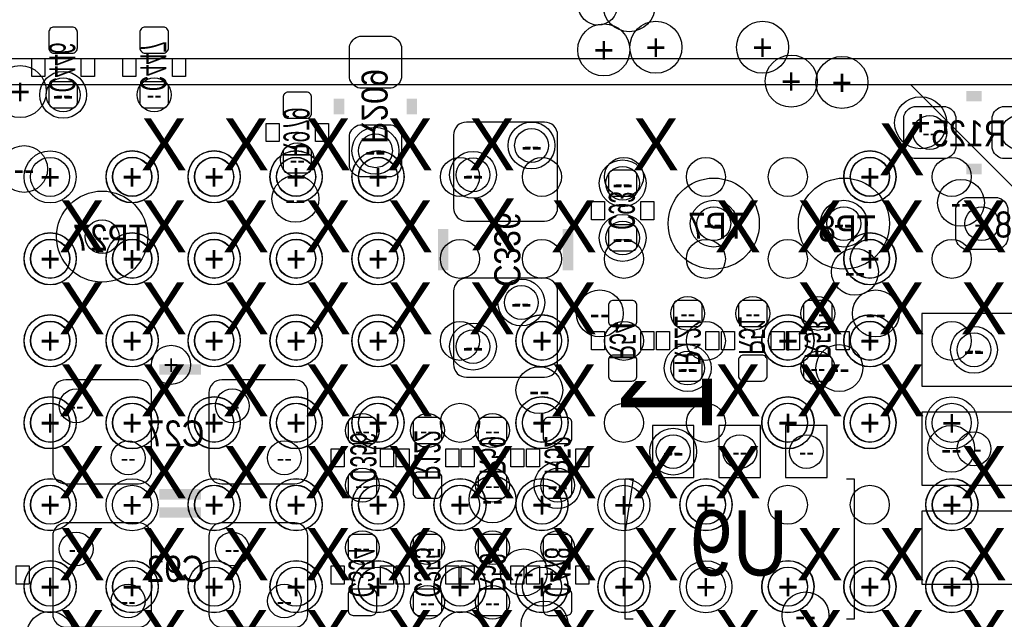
# Model space of a CAD drawing. Extents: x -22 to 398, y -34 to 263.
# Tile 21 of 48: x 35.33 to 44.94, y 27.85 to 33.7. Entities that reach past the tile are written whole.
import ezdxf
from ezdxf.enums import TextEntityAlignment as Align

# ---------------------------------------------------------------- set-up
doc = ezdxf.new("R2010")
doc.units = 0
for name, color, linetype in [('ASSY_BOT', 211, 'CONTINUOUS'), ('BOT', 153, 'CONTINUOUS'), ('DRILL', 254, 'CONTINUOUS'), ('SILK_BOT', 120, 'CONTINUOUS'), ('SILK_TOP', 211, 'CONTINUOUS'), ('TOP', 5, 'CONTINUOUS')]:
    doc.layers.add(name, color=color, linetype=linetype)

# ---------------------------------------------------------------- blocks, each defined once
blk = doc.blocks.new('FIGURE_CIRCLE')
blk.add_circle((0, 0), 0.5)

msp = doc.modelspace()

# ---------------------------------------------------------------- linework, layer by layer
at = {"layer": 'BOT'}
for points in [[(35.668204, 33.62452, 0.414214), (35.617404, 33.57372), (35.617404, 33.42132, 0.414214), (35.668204, 33.37052), (35.846004, 33.37052, 0.414214), (35.896804, 33.42132), (35.896804, 33.57372, 0.414214), (35.846004, 33.62452)], [(36.557204, 33.62452, 0.414214), (36.506404, 33.57372), (36.506404, 33.42132, 0.414214), (36.557204, 33.37052), (36.735004, 33.37052, 0.414214), (36.785804, 33.42132), (36.785804, 33.57372, 0.414214), (36.735004, 33.62452)], [(38.551104, 33.12922), (38.551104, 33.43402, -0.294587), (38.652704, 33.53562), (38.957504, 33.53562, -0.294587), (39.059104, 33.43402), (39.059104, 33.12922, -0.294587), (38.957504, 33.02762), (38.652704, 33.02762, -0.294587)], [(35.668204, 33.09112, 0.414214), (35.617404, 33.04032), (35.617404, 32.88792, 0.414214), (35.668204, 32.83712), (35.846004, 32.83712, 0.414214), (35.896804, 32.88792), (35.896804, 33.04032, 0.414214), (35.846004, 33.09112)], [(36.557204, 33.09112, 0.414214), (36.506404, 33.04032), (36.506404, 32.88792, 0.414214), (36.557204, 32.83712), (36.735004, 32.83712, 0.414214), (36.785804, 32.88792), (36.785804, 33.04032, 0.414214), (36.735004, 33.09112)], [(38.132004, 32.73552, 0.414214), (38.182804, 32.78632), (38.182804, 32.93872, 0.414214), (38.132004, 32.98952), (37.954204, 32.98952, 0.414214), (37.903404, 32.93872), (37.903404, 32.78632, 0.414214), (37.954204, 32.73552)], [(44.367704, 32.34182), (44.062904, 32.34182, -0.294587), (43.961304, 32.44342), (43.961304, 32.74822, -0.294587), (44.062904, 32.84982), (44.367704, 32.84982, -0.294587), (44.469304, 32.74822), (44.469304, 32.44342, -0.294587)], [(45.231304, 32.34182), (44.926504, 32.34182, -0.294587), (44.824904, 32.44342), (44.824904, 32.74822, -0.294587), (44.926504, 32.84982), (45.231304, 32.84982, -0.294587), (45.332904, 32.74822), (45.332904, 32.44342, -0.294587)], [(39.694104, 31.73222), (40.456104, 31.73222, 0.414214), (40.583104, 31.85922), (40.583104, 32.57042, 0.414214), (40.456104, 32.69742), (39.694104, 32.69742, 0.414214), (39.567104, 32.57042), (39.567104, 31.85922, 0.414214)], [(38.551104, 32.26562), (38.551104, 32.57042, -0.294587), (38.652704, 32.67202), (38.957504, 32.67202, -0.294587), (39.059104, 32.57042), (39.059104, 32.26562, -0.294587), (38.957504, 32.16402), (38.652704, 32.16402, -0.294587)], [(38.132004, 32.20212, 0.414214), (38.182804, 32.25292), (38.182804, 32.40532, 0.414214), (38.132004, 32.45612), (37.954204, 32.45612, 0.414214), (37.903404, 32.40532), (37.903404, 32.25292, 0.414214), (37.954204, 32.20212)], [(41.307004, 31.97352, 0.414214), (41.357804, 32.02432), (41.357804, 32.17672, 0.414214), (41.307004, 32.22752), (41.129204, 32.22752, 0.414214), (41.078404, 32.17672), (41.078404, 32.02432, 0.414214), (41.129204, 31.97352)], [(44.570904, 31.96082), (44.875704, 31.96082, -0.294587), (44.977304, 31.85922), (44.977304, 31.55442, -0.294587), (44.875704, 31.45282), (44.570904, 31.45282, -0.294587), (44.469304, 31.55442), (44.469304, 31.85922, -0.294587)], [(41.129204, 31.69412, 0.414214), (41.078404, 31.64332), (41.078404, 31.49092, 0.414214), (41.129204, 31.44012), (41.307004, 31.44012, 0.414214), (41.357804, 31.49092), (41.357804, 31.64332, 0.414214), (41.307004, 31.69412)], [(39.694104, 30.20822), (40.456104, 30.20822, 0.414214), (40.583104, 30.33522), (40.583104, 31.04642, 0.414214), (40.456104, 31.17342), (39.694104, 31.17342, 0.414214), (39.567104, 31.04642), (39.567104, 30.33522, 0.414214)], [(41.307004, 30.70352, 0.414214), (41.357804, 30.75432), (41.357804, 30.90672, 0.414214), (41.307004, 30.95752), (41.129204, 30.95752, 0.414214), (41.078404, 30.90672), (41.078404, 30.75432, 0.414214), (41.129204, 30.70352)], [(41.942004, 30.70352, 0.414214), (41.992804, 30.75432), (41.992804, 30.90672, 0.414214), (41.942004, 30.95752), (41.764204, 30.95752, 0.414214), (41.713404, 30.90672), (41.713404, 30.75432, 0.414214), (41.764204, 30.70352)], [(42.577004, 30.70352, 0.414214), (42.627804, 30.75432), (42.627804, 30.90672, 0.414214), (42.577004, 30.95752), (42.399204, 30.95752, 0.414214), (42.348404, 30.90672), (42.348404, 30.75432, 0.414214), (42.399204, 30.70352)], [(43.212004, 30.70352, 0.414214), (43.262804, 30.75432), (43.262804, 30.90672, 0.414214), (43.212004, 30.95752), (43.034204, 30.95752, 0.414214), (42.983404, 30.90672), (42.983404, 30.75432, 0.414214), (43.034204, 30.70352)], [(41.129204, 30.42412, 0.414214), (41.078404, 30.37332), (41.078404, 30.22092, 0.414214), (41.129204, 30.17012), (41.307004, 30.17012, 0.414214), (41.357804, 30.22092), (41.357804, 30.37332, 0.414214), (41.307004, 30.42412)], [(41.764204, 30.42412, 0.414214), (41.713404, 30.37332), (41.713404, 30.22092, 0.414214), (41.764204, 30.17012), (41.942004, 30.17012, 0.414214), (41.992804, 30.22092), (41.992804, 30.37332, 0.414214), (41.942004, 30.42412)], [(42.399204, 30.42412, 0.414214), (42.348404, 30.37332), (42.348404, 30.22092, 0.414214), (42.399204, 30.17012), (42.577004, 30.17012, 0.414214), (42.627804, 30.22092), (42.627804, 30.37332, 0.414214), (42.577004, 30.42412)], [(43.034204, 30.42412, 0.414214), (42.983404, 30.37332), (42.983404, 30.22092, 0.414214), (43.034204, 30.17012), (43.212004, 30.17012, 0.414214), (43.262804, 30.22092), (43.262804, 30.37332, 0.414214), (43.212004, 30.42412)], [(36.620704, 29.29382), (36.620704, 30.05582, 0.414214), (36.493704, 30.18282), (35.782504, 30.18282, 0.414214), (35.655504, 30.05582), (35.655504, 29.29382, 0.414214), (35.782504, 29.16682), (36.493704, 29.16682, 0.414214)], [(38.144704, 29.29382), (38.144704, 30.05582, 0.414214), (38.017704, 30.18282), (37.306504, 30.18282, 0.414214), (37.179504, 30.05582), (37.179504, 29.29382, 0.414214), (37.306504, 29.16682), (38.017704, 29.16682, 0.414214)], [(38.767004, 29.56052, 0.414214), (38.817804, 29.61132), (38.817804, 29.76372, 0.414214), (38.767004, 29.81452), (38.589204, 29.81452, 0.414214), (38.538404, 29.76372), (38.538404, 29.61132, 0.414214), (38.589204, 29.56052)], [(39.224204, 29.81452, 0.414214), (39.173404, 29.76372), (39.173404, 29.61132, 0.414214), (39.224204, 29.56052), (39.402004, 29.56052, 0.414214), (39.452804, 29.61132), (39.452804, 29.76372, 0.414214), (39.402004, 29.81452)], [(40.037004, 29.56052, 0.414214), (40.087804, 29.61132), (40.087804, 29.76372, 0.414214), (40.037004, 29.81452), (39.859204, 29.81452, 0.414214), (39.808404, 29.76372), (39.808404, 29.61132, 0.414214), (39.859204, 29.56052)], [(40.672004, 29.56052, 0.414214), (40.722804, 29.61132), (40.722804, 29.76372, 0.414214), (40.672004, 29.81452), (40.494204, 29.81452, 0.414214), (40.443404, 29.76372), (40.443404, 29.61132, 0.414214), (40.494204, 29.56052)], [(38.767004, 29.02712, 0.414214), (38.817804, 29.07792), (38.817804, 29.23032, 0.414214), (38.767004, 29.28112), (38.589204, 29.28112, 0.414214), (38.538404, 29.23032), (38.538404, 29.07792, 0.414214), (38.589204, 29.02712)], [(39.224204, 29.28112, 0.414214), (39.173404, 29.23032), (39.173404, 29.07792, 0.414214), (39.224204, 29.02712), (39.402004, 29.02712, 0.414214), (39.452804, 29.07792), (39.452804, 29.23032, 0.414214), (39.402004, 29.28112)], [(39.859204, 29.28112, 0.414214), (39.808404, 29.23032), (39.808404, 29.07792, 0.414214), (39.859204, 29.02712), (40.037004, 29.02712, 0.414214), (40.087804, 29.07792), (40.087804, 29.23032, 0.414214), (40.037004, 29.28112)], [(40.494204, 29.28112, 0.414214), (40.443404, 29.23032), (40.443404, 29.07792, 0.414214), (40.494204, 29.02712), (40.672004, 29.02712, 0.414214), (40.722804, 29.07792), (40.722804, 29.23032, 0.414214), (40.672004, 29.28112)], [(36.620704, 27.89682), (36.620704, 28.65882, 0.414214), (36.493704, 28.78582), (35.782504, 28.78582, 0.414214), (35.655504, 28.65882), (35.655504, 27.89682, 0.414214), (35.782504, 27.76982), (36.493704, 27.76982, 0.414214)], [(38.144704, 27.89682), (38.144704, 28.65882, 0.414214), (38.017704, 28.78582), (37.306504, 28.78582, 0.414214), (37.179504, 28.65882), (37.179504, 27.89682, 0.414214), (37.306504, 27.76982), (38.017704, 27.76982, 0.414214)], [(38.767004, 28.41752, 0.414214), (38.817804, 28.46832), (38.817804, 28.62072, 0.414214), (38.767004, 28.67152), (38.589204, 28.67152, 0.414214), (38.538404, 28.62072), (38.538404, 28.46832, 0.414214), (38.589204, 28.41752)], [(39.402004, 28.41752, 0.414214), (39.452804, 28.46832), (39.452804, 28.62072, 0.414214), (39.402004, 28.67152), (39.224204, 28.67152, 0.414214), (39.173404, 28.62072), (39.173404, 28.46832, 0.414214), (39.224204, 28.41752)], [(40.037004, 28.41752, 0.414214), (40.087804, 28.46832), (40.087804, 28.62072, 0.414214), (40.037004, 28.67152), (39.859204, 28.67152, 0.414214), (39.808404, 28.62072), (39.808404, 28.46832, 0.414214), (39.859204, 28.41752)], [(40.672004, 28.41752, 0.414214), (40.722804, 28.46832), (40.722804, 28.62072, 0.414214), (40.672004, 28.67152), (40.494204, 28.67152, 0.414214), (40.443404, 28.62072), (40.443404, 28.46832, 0.414214), (40.494204, 28.41752)], [(38.767004, 27.88412, 0.414214), (38.817804, 27.93492), (38.817804, 28.08732, 0.414214), (38.767004, 28.13812), (38.589204, 28.13812, 0.414214), (38.538404, 28.08732), (38.538404, 27.93492, 0.414214), (38.589204, 27.88412)], [(39.224204, 28.13812, 0.414214), (39.173404, 28.08732), (39.173404, 27.93492, 0.414214), (39.224204, 27.88412), (39.402004, 27.88412, 0.414214), (39.452804, 27.93492), (39.452804, 28.08732, 0.414214), (39.402004, 28.13812)], [(39.859204, 28.13812, 0.414214), (39.808404, 28.08732), (39.808404, 27.93492, 0.414214), (39.859204, 27.88412), (40.037004, 27.88412, 0.414214), (40.087804, 27.93492), (40.087804, 28.08732, 0.414214), (40.037004, 28.13812)], [(40.494204, 28.13812, 0.414214), (40.443404, 28.08732), (40.443404, 27.93492, 0.414214), (40.494204, 27.88412), (40.672004, 27.88412, 0.414214), (40.722804, 27.93492), (40.722804, 28.08732, 0.414214), (40.672004, 28.13812)]]:
    msp.add_lwpolyline(points, format="xyb", close=True, dxfattribs=at)
for points in [[(44.139104, 30.11932), (45.155104, 30.11932), (45.155104, 30.83052), (44.139104, 30.83052)], [(44.139104, 29.15412), (45.155104, 29.15412), (45.155104, 29.86532), (44.139104, 29.86532)], [(41.914318, 29.73578), (41.507918, 29.73578), (41.507918, 29.22778), (41.914318, 29.22778)], [(42.564304, 29.73578), (42.157904, 29.73578), (42.157904, 29.22778), (42.564304, 29.22778)], [(43.21429, 29.73578), (42.80789, 29.73578), (42.80789, 29.22778), (43.21429, 29.22778)], [(44.139104, 28.18892), (45.155104, 28.18892), (45.155104, 28.90012), (44.139104, 28.90012)]]:
    msp.add_lwpolyline(points, close=True, dxfattribs=at)
for centre in [(42.107104, 31.70682), (43.377104, 31.70682), (36.138104, 31.57982)]:
    msp.add_circle(centre, 0.4445, dxfattribs=at)
at = {"layer": 'SILK_BOT'}
for points in [[(35.452304, 33.31972), (35.579304, 33.31972), (35.579304, 33.14192), (35.452304, 33.14192)], [(35.934904, 33.31972), (36.061904, 33.31972), (36.061904, 33.14192), (35.934904, 33.14192)], [(36.341304, 33.31972), (36.468304, 33.31972), (36.468304, 33.14192), (36.341304, 33.14192)], [(36.823904, 33.31972), (36.950904, 33.31972), (36.950904, 33.14192), (36.823904, 33.14192)], [(37.865304, 32.50692), (37.738304, 32.50692), (37.738304, 32.68472), (37.865304, 32.68472)], [(38.347904, 32.50692), (38.220904, 32.50692), (38.220904, 32.68472), (38.347904, 32.68472)], [(41.040304, 31.74492), (40.913304, 31.74492), (40.913304, 31.92272), (41.040304, 31.92272)], [(41.522904, 31.74492), (41.395904, 31.74492), (41.395904, 31.92272), (41.522904, 31.92272)], [(40.913304, 30.65272), (41.040304, 30.65272), (41.040304, 30.47492), (40.913304, 30.47492)], [(41.395904, 30.65272), (41.522904, 30.65272), (41.522904, 30.47492), (41.395904, 30.47492)], [(41.675304, 30.47492), (41.548304, 30.47492), (41.548304, 30.65272), (41.675304, 30.65272)], [(42.157904, 30.47492), (42.030904, 30.47492), (42.030904, 30.65272), (42.157904, 30.65272)], [(42.310304, 30.47492), (42.183304, 30.47492), (42.183304, 30.65272), (42.310304, 30.65272)], [(42.792904, 30.47492), (42.665904, 30.47492), (42.665904, 30.65272), (42.792904, 30.65272)], [(42.945304, 30.47492), (42.818304, 30.47492), (42.818304, 30.65272), (42.945304, 30.65272)], [(43.427904, 30.47492), (43.300904, 30.47492), (43.300904, 30.65272), (43.427904, 30.65272)], [(38.500304, 29.33192), (38.373304, 29.33192), (38.373304, 29.50972), (38.500304, 29.50972)], [(38.982904, 29.33192), (38.855904, 29.33192), (38.855904, 29.50972), (38.982904, 29.50972)], [(39.008304, 29.50972), (39.135304, 29.50972), (39.135304, 29.33192), (39.008304, 29.33192)], [(39.490904, 29.50972), (39.617904, 29.50972), (39.617904, 29.33192), (39.490904, 29.33192)], [(39.770304, 29.33192), (39.643304, 29.33192), (39.643304, 29.50972), (39.770304, 29.50972)], [(40.252904, 29.33192), (40.125904, 29.33192), (40.125904, 29.50972), (40.252904, 29.50972)], [(40.278304, 29.50972), (40.405304, 29.50972), (40.405304, 29.33192), (40.278304, 29.33192)], [(40.760904, 29.50972), (40.887904, 29.50972), (40.887904, 29.33192), (40.760904, 29.33192)], [(35.426904, 28.18892), (35.299904, 28.18892), (35.299904, 28.36672), (35.426904, 28.36672)], [(38.500304, 28.18892), (38.373304, 28.18892), (38.373304, 28.36672), (38.500304, 28.36672)], [(38.982904, 28.18892), (38.855904, 28.18892), (38.855904, 28.36672), (38.982904, 28.36672)], [(39.135304, 28.18892), (39.008304, 28.18892), (39.008304, 28.36672), (39.135304, 28.36672)], [(39.617904, 28.18892), (39.490904, 28.18892), (39.490904, 28.36672), (39.617904, 28.36672)], [(39.770304, 28.18892), (39.643304, 28.18892), (39.643304, 28.36672), (39.770304, 28.36672)], [(40.252904, 28.18892), (40.125904, 28.18892), (40.125904, 28.36672), (40.252904, 28.36672)], [(40.405304, 28.18892), (40.278304, 28.18892), (40.278304, 28.36672), (40.405304, 28.36672)], [(40.887904, 28.18892), (40.760904, 28.18892), (40.760904, 28.36672), (40.887904, 28.36672)]]:
    msp.add_lwpolyline(points, close=True, dxfattribs=at)
at = {"layer": 'SILK_BOT', "const_width": 0.1016}
for points in [[(38.449504, 32.77362), (38.449504, 32.92602)], [(39.160704, 32.77362), (39.160704, 32.92602)], [(44.723304, 32.95142), (44.570904, 32.95142)], [(44.723304, 32.24022), (44.570904, 32.24022)], [(39.465504, 31.65602), (39.465504, 31.24962)], [(40.684704, 31.65602), (40.684704, 31.24962)], [(36.696904, 30.28442), (37.103304, 30.28442)], [(36.696904, 29.06522), (37.103304, 29.06522)], [(36.696904, 28.88742), (37.103304, 28.88742)]]:
    msp.add_lwpolyline(points, dxfattribs=at)
at = {"layer": 'SILK_BOT'}
for points in [[(41.319704, 27.84602), (41.243504, 27.84602), (41.243504, 29.21762), (41.319704, 29.21762), (41.243504, 28.70962)], [(43.402504, 29.21762), (43.478704, 29.21762), (43.478704, 27.84602), (43.402504, 27.84602)]]:
    msp.add_lwpolyline(points, dxfattribs=at)
at = {"layer": 'SILK_TOP'}
for points in [[(46.08322, 44.318936), (35.082988, 44.318936), (35.082988, 33.318704), (46.08322, 33.318704), (46.08322, 44.318936)], [(25.129998, 33.062926), (25.129998, 12.062714), (46.13021, 12.062714), (46.13021, 33.062926), (25.129998, 33.062926)]]:
    msp.add_lwpolyline(points, dxfattribs=at)
msp.add_lwpolyline([(44.030138, 33.062926), (46.13021, 30.962854), (46.13021, 33.062926)], close=True, dxfattribs=at)
at = {"layer": 'TOP'}
for centre in [(35.630104, 32.16275), (36.430204, 32.16275), (37.23005, 32.16275), (38.03015, 32.16275), (38.829996, 32.16275), (39.630096, 32.16275), (40.430196, 32.16275), (41.230042, 32.16275), (42.030142, 32.16275), (42.829988, 32.16275), (43.630088, 32.16275), (44.430188, 32.16275), (35.630104, 31.362904), (36.430204, 31.362904), (37.23005, 31.362904), (38.03015, 31.362904), (38.829996, 31.362904), (39.630096, 31.362904), (40.430196, 31.362904), (41.230042, 31.362904), (42.030142, 31.362904), (42.829988, 31.362904), (43.630088, 31.362904), (44.430188, 31.362904), (35.630104, 30.562804), (36.430204, 30.562804), (37.23005, 30.562804), (38.03015, 30.562804), (38.829996, 30.562804), (39.630096, 30.562804), (40.430196, 30.562804), (41.230042, 30.562804), (42.030142, 30.562804), (42.829988, 30.562804), (43.630088, 30.562804), (44.430188, 30.562804), (35.630104, 29.762704), (36.430204, 29.762704), (37.23005, 29.762704), (38.03015, 29.762704), (38.829996, 29.762704), (39.630096, 29.762704), (40.430196, 29.762704), (41.230042, 29.762704), (42.030142, 29.762704), (42.829988, 29.762704), (43.630088, 29.762704), (44.430188, 29.762704), (35.630104, 28.962858), (36.430204, 28.962858), (37.23005, 28.962858), (38.03015, 28.962858), (38.829996, 28.962858), (39.630096, 28.962858), (40.430196, 28.962858), (41.230042, 28.962858), (42.030142, 28.962858), (42.829988, 28.962858), (43.630088, 28.962858), (44.430188, 28.962858), (35.630104, 28.162758), (36.430204, 28.162758), (37.23005, 28.162758), (38.03015, 28.162758), (38.829996, 28.162758), (39.630096, 28.162758), (40.430196, 28.162758), (41.230042, 28.162758), (42.030142, 28.162758), (42.829988, 28.162758), (43.630088, 28.162758), (44.430188, 28.162758)]:
    msp.add_circle(centre, 0.1905, dxfattribs=at)

# ---------------------------------------------------------------- block references
at = {"layer": 'DRILL'}
for p, xscale, yscale in [((40.976804, 33.83407), 0.381, 0.381), ((41.281604, 33.83407), 0.508, 0.508), ((41.033954, 33.40227), 0.508, 0.508), ((41.541954, 33.42767), 0.508, 0.508), ((42.583354, 33.42767), 0.508, 0.508), ((42.862754, 33.09747), 0.508, 0.508), ((35.338004, 32.99587), 0.508, 0.508), ((43.358054, 33.08477), 0.508, 0.508), ((35.757104, 32.96412), 0.4572, 0.4572), ((35.757104, 32.96412), 0.3302, 0.3302), ((36.646104, 32.96412), 0.3302, 0.3302), ((44.126404, 32.69107), 0.508, 0.508), ((40.329104, 32.46882), 0.4572, 0.4572), ((44.215304, 32.59582), 0.3302, 0.3302), ((45.078904, 32.59582), 0.3302, 0.3302), ((38.805104, 32.41802), 0.4572, 0.4572), ((38.805104, 32.41802), 0.3302, 0.3302), ((40.329104, 32.46882), 0.3302, 0.3302), ((38.043104, 32.32912), 0.3302, 0.3302), ((35.376104, 32.24022), 0.4572, 0.4572), ((35.630104, 32.16275), 0.508, 0.508), ((36.42995, 32.16275), 0.508, 0.508), ((36.431474, 32.165036), 0.508, 0.508), ((37.23005, 32.16275), 0.508, 0.508), ((37.231574, 32.165036), 0.508, 0.508), ((38.03015, 32.16275), 0.508, 0.508), ((38.031674, 32.165036), 0.508, 0.508), ((38.829996, 32.16275), 0.508, 0.508), ((38.831774, 32.165036), 0.508, 0.508), ((39.757604, 32.18307), 0.4572, 0.4572), ((43.630088, 32.16275), 0.508, 0.508), ((43.632374, 32.165036), 0.508, 0.508), ((36.431474, 32.165036), 0.381, 0.381), ((37.231574, 32.165036), 0.381, 0.381), ((38.031674, 32.165036), 0.381, 0.381), ((38.831774, 32.165036), 0.381, 0.381), ((39.757604, 32.18307), 0.3302, 0.3302), ((41.218104, 32.10052), 0.4572, 0.4572), ((43.632374, 32.165036), 0.381, 0.381), ((41.218104, 32.10052), 0.3302, 0.3302), ((38.024054, 31.94812), 0.4572, 0.4572), ((44.520104, 31.91002), 0.4572, 0.4572), ((42.107104, 31.70682), 0.4572, 0.4572), ((43.377104, 31.70682), 0.4572, 0.4572), ((42.107104, 31.70682), 0.3302, 0.3302), ((43.377104, 31.70682), 0.3302, 0.3302), ((44.723304, 31.70682), 0.3302, 0.3302), ((36.138104, 31.57982), 0.3302, 0.3302), ((41.218104, 31.56712), 0.4572, 0.4572), ((41.218104, 31.56712), 0.3302, 0.3302), ((35.630104, 31.362904), 0.508, 0.508), ((35.631374, 31.364936), 0.508, 0.508), ((36.42995, 31.362904), 0.508, 0.508), ((36.431474, 31.364936), 0.508, 0.508), ((37.23005, 31.362904), 0.508, 0.508), ((37.231574, 31.364936), 0.508, 0.508), ((38.03015, 31.362904), 0.508, 0.508), ((38.031674, 31.364936), 0.508, 0.508), ((38.829996, 31.362904), 0.508, 0.508), ((38.831774, 31.364936), 0.508, 0.508), ((43.630088, 31.362904), 0.508, 0.508), ((43.632374, 31.364936), 0.508, 0.508), ((35.631374, 31.364936), 0.381, 0.381), ((36.431474, 31.364936), 0.381, 0.381), ((37.231574, 31.364936), 0.381, 0.381), ((38.031674, 31.364936), 0.381, 0.381), ((38.831774, 31.364936), 0.381, 0.381), ((43.632374, 31.364936), 0.381, 0.381), ((43.485054, 31.23692), 0.4572, 0.4572), ((40.229282, 30.936438), 0.4572, 0.4572), ((40.229282, 30.936438), 0.3302, 0.3302), ((40.995854, 30.83052), 0.4572, 0.4572), ((43.688254, 30.83052), 0.4572, 0.4572), ((41.853104, 30.83052), 0.3302, 0.3302), ((42.488104, 30.83052), 0.3302, 0.3302), ((43.123104, 30.83052), 0.3302, 0.3302), ((35.630104, 30.56255), 0.508, 0.508), ((35.631374, 30.564836), 0.508, 0.508), ((35.631374, 30.564836), 0.381, 0.381), ((36.42995, 30.56255), 0.508, 0.508), ((36.431474, 30.564836), 0.508, 0.508), ((36.431474, 30.564836), 0.381, 0.381), ((37.23005, 30.56255), 0.508, 0.508), ((37.231574, 30.564836), 0.508, 0.508), ((37.231574, 30.564836), 0.381, 0.381), ((38.03015, 30.56255), 0.508, 0.508), ((38.031674, 30.564836), 0.508, 0.508), ((38.031674, 30.564836), 0.381, 0.381), ((38.829996, 30.56255), 0.508, 0.508), ((38.831774, 30.564836), 0.508, 0.508), ((38.831774, 30.564836), 0.381, 0.381), ((40.429942, 30.56255), 0.508, 0.508), ((40.431974, 30.564836), 0.508, 0.508), ((40.431974, 30.564836), 0.381, 0.381), ((42.829988, 30.56255), 0.508, 0.508), ((42.832274, 30.564836), 0.508, 0.508), ((42.832274, 30.564836), 0.381, 0.381), ((43.630088, 30.56255), 0.508, 0.508), ((43.632374, 30.564836), 0.508, 0.508), ((43.632374, 30.564836), 0.381, 0.381), ((39.757604, 30.50667), 0.4572, 0.4572), ((39.757604, 30.50667), 0.3302, 0.3302), ((44.647104, 30.47492), 0.4572, 0.4572), ((44.647104, 30.47492), 0.3302, 0.3302), ((36.811204, 30.32887), 0.381, 0.381), ((41.853104, 30.29712), 0.4572, 0.4572), ((41.853104, 30.29712), 0.3302, 0.3302), ((43.123104, 30.29712), 0.3302, 0.3302), ((43.332654, 30.29712), 0.4572, 0.4572), ((40.405304, 30.08122), 0.4572, 0.4572), ((35.884104, 29.92882), 0.3302, 0.3302), ((37.408104, 29.92882), 0.3302, 0.3302), ((35.630104, 29.762704), 0.508, 0.508), ((35.631374, 29.764736), 0.508, 0.508), ((36.42995, 29.762704), 0.508, 0.508), ((36.431474, 29.764736), 0.508, 0.508), ((37.23005, 29.762704), 0.508, 0.508), ((37.231574, 29.764736), 0.508, 0.508), ((38.03015, 29.762704), 0.508, 0.508), ((38.031674, 29.764736), 0.508, 0.508), ((38.829996, 29.762704), 0.508, 0.508), ((38.831774, 29.764736), 0.508, 0.508), ((40.429942, 29.762704), 0.508, 0.508), ((40.431974, 29.764736), 0.508, 0.508), ((42.829988, 29.762704), 0.508, 0.508), ((42.832274, 29.764736), 0.508, 0.508), ((43.630088, 29.762704), 0.508, 0.508), ((43.632374, 29.764736), 0.508, 0.508), ((44.430188, 29.762704), 0.508, 0.508), ((35.631374, 29.764736), 0.381, 0.381), ((36.431474, 29.764736), 0.381, 0.381), ((37.231574, 29.764736), 0.381, 0.381), ((38.031674, 29.764736), 0.381, 0.381), ((38.831774, 29.764736), 0.381, 0.381), ((40.431974, 29.764736), 0.381, 0.381), ((42.832274, 29.764736), 0.381, 0.381), ((43.632374, 29.764736), 0.381, 0.381), ((38.678104, 29.68752), 0.3302, 0.3302), ((39.313104, 29.68752), 0.3302, 0.3302), ((39.948104, 29.68752), 0.3302, 0.3302), ((41.711118, 29.48178), 0.4572, 0.4572), ((44.424854, 29.50972), 0.4572, 0.4572), ((41.711118, 29.48178), 0.3302, 0.3302), ((42.361104, 29.48178), 0.3302, 0.3302), ((43.01109, 29.48178), 0.3302, 0.3302), ((44.647104, 29.50972), 0.3302, 0.3302), ((36.392104, 29.42082), 0.3302, 0.3302), ((37.916104, 29.42082), 0.3302, 0.3302), ((38.678104, 29.15412), 0.3302, 0.3302), ((39.948104, 29.15412), 0.3302, 0.3302), ((40.583104, 29.15412), 0.4572, 0.4572), ((40.583104, 29.15412), 0.3302, 0.3302), ((35.630104, 28.962604), 0.508, 0.508), ((35.631374, 28.964636), 0.508, 0.508), ((36.42995, 28.962604), 0.508, 0.508), ((37.23005, 28.962604), 0.508, 0.508), ((37.231574, 28.964636), 0.508, 0.508), ((38.03015, 28.962604), 0.508, 0.508), ((38.031674, 28.964636), 0.508, 0.508), ((38.829996, 28.962604), 0.508, 0.508), ((38.831774, 28.964636), 0.508, 0.508), ((39.629842, 28.962604), 0.508, 0.508), ((39.631874, 28.964636), 0.508, 0.508), ((39.948104, 29.01442), 0.4572, 0.4572), ((40.429942, 28.962604), 0.508, 0.508), ((40.431974, 28.964636), 0.508, 0.508), ((41.230042, 28.962604), 0.508, 0.508), ((42.030142, 28.962604), 0.508, 0.508), ((42.032174, 28.964636), 0.508, 0.508), ((44.430188, 28.962604), 0.508, 0.508), ((44.432474, 28.964636), 0.508, 0.508), ((35.631374, 28.964636), 0.381, 0.381), ((37.231574, 28.964636), 0.381, 0.381), ((38.031674, 28.964636), 0.381, 0.381), ((38.831774, 28.964636), 0.381, 0.381), ((39.631874, 28.964636), 0.381, 0.381), ((40.431974, 28.964636), 0.381, 0.381), ((42.032174, 28.964636), 0.381, 0.381), ((44.432474, 28.964636), 0.381, 0.381), ((35.884104, 28.53182), 0.3302, 0.3302), ((37.408104, 28.53182), 0.3302, 0.3302), ((38.678104, 28.54452), 0.3302, 0.3302), ((39.313104, 28.54452), 0.3302, 0.3302), ((39.948104, 28.54452), 0.3302, 0.3302), ((40.583104, 28.54452), 0.3302, 0.3302), ((40.252904, 28.30322), 0.4572, 0.4572), ((35.630104, 28.162758), 0.508, 0.508), ((35.631374, 28.164536), 0.508, 0.508), ((35.631374, 28.164536), 0.381, 0.381), ((36.42995, 28.162758), 0.508, 0.508), ((36.431474, 28.164536), 0.508, 0.508), ((36.431474, 28.164536), 0.381, 0.381), ((37.23005, 28.162758), 0.508, 0.508), ((37.231574, 28.164536), 0.508, 0.508), ((37.231574, 28.164536), 0.381, 0.381), ((38.03015, 28.162758), 0.508, 0.508), ((38.031674, 28.164536), 0.508, 0.508), ((38.031674, 28.164536), 0.381, 0.381), ((38.829996, 28.162758), 0.508, 0.508), ((38.831774, 28.164536), 0.508, 0.508), ((38.831774, 28.164536), 0.381, 0.381), ((39.629842, 28.162758), 0.508, 0.508), ((39.631874, 28.164536), 0.508, 0.508), ((39.631874, 28.164536), 0.381, 0.381), ((40.429942, 28.162758), 0.508, 0.508), ((40.431974, 28.164536), 0.508, 0.508), ((40.431974, 28.164536), 0.381, 0.381), ((41.230042, 28.162758), 0.508, 0.508), ((41.232074, 28.164536), 0.508, 0.508), ((41.232074, 28.164536), 0.381, 0.381), ((42.030142, 28.162758), 0.508, 0.508), ((42.829988, 28.162758), 0.508, 0.508), ((42.832274, 28.164536), 0.508, 0.508), ((42.832274, 28.164536), 0.381, 0.381), ((43.630088, 28.162758), 0.508, 0.508), ((43.632374, 28.164536), 0.508, 0.508), ((43.632374, 28.164536), 0.381, 0.381), ((44.430188, 28.162758), 0.508, 0.508), ((44.432474, 28.164536), 0.508, 0.508), ((44.432474, 28.164536), 0.381, 0.381), ((36.392104, 28.02382), 0.3302, 0.3302), ((37.916104, 28.02382), 0.3302, 0.3302), ((39.313104, 28.01112), 0.3302, 0.3302), ((39.948104, 28.01112), 0.3302, 0.3302), ((43.002454, 27.88412), 0.4572, 0.4572), ((40.456104, 27.79522), 0.4572, 0.4572), ((35.630104, 27.69362), 0.4572, 0.4572), ((39.643304, 27.69362), 0.4572, 0.4572)]:
    msp.add_blockref('FIGURE_CIRCLE', p, dxfattribs=dict(at, xscale=xscale, yscale=yscale))

# ---------------------------------------------------------------- texts
at = {"layer": 'ASSY_BOT', "text_generation_flag": 2}
for s, width, p in [('C446', 0.6, (35.621468, 33.23082)), ('C447', 0.6, (36.510468, 33.24352)), ('R209', 0.9, (38.669722, 32.84982)), ('R979', 0.6, (37.907722, 32.59582)), ('C93', 0.6, (41.082722, 31.83382)), ('C336', 0.9, (39.965122, 31.45282)), ('R121', 0.6, (41.726104, 30.56382)), ('R51', 0.6, (42.352722, 30.61462)), ('R54', 0.6, (41.091104, 30.56382)), ('R53', 0.6, (42.993818, 30.57652)), ('C356', 0.6, (38.560248, 29.424376)), ('R122', 0.6, (39.186104, 29.44622)), ('R59', 0.6, (39.821104, 29.44622)), ('R52', 0.6, (40.456104, 29.44622)), ('C354', 0.6, (38.542722, 28.30322)), ('C355', 0.6, (39.186104, 28.30322)), ('R58', 0.6, (39.821104, 28.30322)), ('C478', 0.6, (40.456104, 28.30322))]:
    msp.add_text(s, height=0.254, rotation=270, dxfattribs=dict(at, width=width)).set_placement(p, align=Align.CENTER)
for s, height, width, p in [('R125', 0.254, 0.9, (44.596304, 32.460438)), ('R48', 0.254, 0.9, (45.129704, 31.571184)), ('C27', 0.254, 0.9, (36.8554, 29.531818)), ('U9', 0.635, 0.8784, (42.35323, 28.272994)), ('C92', 0.254, 0.9, (36.8554, 28.211018))]:
    msp.add_text(s, height=height, dxfattribs=dict(at, width=width)).set_placement(p, align=Align.CENTER)
at = {"layer": 'ASSY_BOT', "text_generation_flag": 2, "width": 0.9}
for s, p in [('TP7', (42.418254, 31.558484)), ('TP8', (43.688254, 31.533084)), ('TP27', (36.582604, 31.444184))]:
    msp.add_text(s, height=0.254, dxfattribs=at).set_placement(p)
at = {"layer": 'DRILL'}
for s, height, p in [('+', 0.254, (41.033954, 33.40227)), ('+', 0.254, (41.541954, 33.42767)), ('+', 0.254, (42.583354, 33.42767)), ('+', 0.254, (42.862754, 33.09747)), ('+', 0.254, (43.358054, 33.08477)), ('+', 0.254, (35.338004, 32.99587)), ('--', 0.2286, (35.757104, 32.96412)), ('--', 0.1651, (35.757104, 32.96412)), ('--', 0.1651, (36.646104, 32.96412)), ('+', 0.254, (44.126404, 32.69107)), ('X', 0.508, (36.741354, 32.48152)), ('X', 0.508, (37.541454, 32.48152)), ('X', 0.508, (38.341554, 32.48152)), ('X', 0.508, (39.141654, 32.48152)), ('X', 0.508, (39.941754, 32.48152)), ('X', 0.508, (41.541954, 32.48152)), ('X', 0.508, (43.942254, 32.43072)), ('--', 0.1651, (44.215304, 32.59582)), ('--', 0.2286, (38.805104, 32.41802)), ('--', 0.1651, (38.805104, 32.41802)), ('--', 0.2286, (40.329104, 32.46882)), ('--', 0.1651, (40.329104, 32.46882)), ('--', 0.1651, (38.043104, 32.32912)), ('--', 0.2286, (35.376104, 32.24022)), ('+', 0.254, (35.630104, 32.16275)), ('+', 0.254, (36.42995, 32.16275)), ('+', 0.254, (36.431474, 32.165036)), ('+', 0.1905, (36.431474, 32.165036)), ('+', 0.254, (37.23005, 32.16275)), ('+', 0.254, (37.231574, 32.165036)), ('+', 0.1905, (37.231574, 32.165036)), ('+', 0.254, (38.03015, 32.16275)), ('+', 0.254, (38.031674, 32.165036)), ('+', 0.1905, (38.031674, 32.165036)), ('+', 0.254, (38.829996, 32.16275)), ('+', 0.254, (38.831774, 32.165036)), ('+', 0.1905, (38.831774, 32.165036)), ('+', 0.254, (43.630088, 32.16275)), ('+', 0.254, (43.632374, 32.165036)), ('+', 0.1905, (43.632374, 32.165036)), ('--', 0.2286, (39.757604, 32.18307)), ('--', 0.1651, (39.757604, 32.18307)), ('--', 0.2286, (41.218104, 32.10052)), ('--', 0.1651, (41.218104, 32.10052)), ('X', 0.508, (35.941254, 31.68142)), ('X', 0.508, (36.741354, 31.68142)), ('X', 0.508, (37.541454, 31.68142)), ('--', 0.2286, (38.024054, 31.94812)), ('X', 0.508, (38.341554, 31.68142)), ('X', 0.508, (39.141654, 31.68142)), ('X', 0.508, (39.960804, 31.70047)), ('X', 0.508, (40.741854, 31.68142)), ('X', 0.508, (42.342054, 31.68142)), ('X', 0.508, (43.142154, 31.68142)), ('X', 0.508, (43.942254, 31.68142)), ('X', 0.508, (44.742354, 31.68142)), ('--', 0.2286, (44.520104, 31.91002)), ('--', 0.2286, (42.107104, 31.70682)), ('--', 0.1651, (42.107104, 31.70682)), ('--', 0.2286, (43.377104, 31.70682)), ('--', 0.1651, (43.377104, 31.70682)), ('--', 0.1651, (44.723304, 31.70682)), ('--', 0.1651, (36.138104, 31.57982)), ('--', 0.2286, (41.218104, 31.56712)), ('--', 0.1651, (41.218104, 31.56712)), ('+', 0.254, (35.630104, 31.362904)), ('+', 0.254, (35.631374, 31.364936)), ('+', 0.1905, (35.631374, 31.364936)), ('+', 0.254, (36.42995, 31.362904)), ('+', 0.254, (36.431474, 31.364936)), ('+', 0.1905, (36.431474, 31.364936)), ('+', 0.254, (37.23005, 31.362904)), ('+', 0.254, (37.231574, 31.364936)), ('+', 0.1905, (37.231574, 31.364936)), ('+', 0.254, (38.03015, 31.362904)), ('+', 0.254, (38.031674, 31.364936)), ('+', 0.1905, (38.031674, 31.364936)), ('+', 0.254, (38.829996, 31.362904)), ('+', 0.254, (38.831774, 31.364936)), ('+', 0.1905, (38.831774, 31.364936)), ('+', 0.254, (43.630088, 31.362904)), ('+', 0.254, (43.632374, 31.364936)), ('+', 0.1905, (43.632374, 31.364936)), ('X', 0.508, (35.941254, 30.88132)), ('X', 0.508, (36.741354, 30.88132)), ('X', 0.508, (37.541454, 30.88132)), ('X', 0.508, (38.341554, 30.88132)), ('X', 0.508, (39.141654, 30.88132)), ('X', 0.508, (39.941754, 30.88132)), ('X', 0.508, (40.741854, 30.88132)), ('X', 0.508, (43.142154, 30.88132)), ('--', 0.2286, (43.485054, 31.23692)), ('X', 0.508, (43.942254, 30.88132)), ('X', 0.508, (44.742354, 30.88132)), ('--', 0.2286, (40.229282, 30.936438)), ('--', 0.1651, (40.229282, 30.936438)), ('--', 0.2286, (40.995854, 30.83052)), ('--', 0.1651, (41.853104, 30.83052)), ('--', 0.1651, (42.488104, 30.83052)), ('--', 0.1651, (43.123104, 30.83052)), ('--', 0.2286, (43.688254, 30.83052)), ('+', 0.254, (35.630104, 30.56255)), ('+', 0.254, (35.631374, 30.564836)), ('+', 0.1905, (35.631374, 30.564836)), ('+', 0.254, (36.42995, 30.56255)), ('+', 0.254, (36.431474, 30.564836)), ('+', 0.1905, (36.431474, 30.564836)), ('+', 0.254, (37.23005, 30.56255)), ('+', 0.254, (37.231574, 30.564836)), ('+', 0.1905, (37.231574, 30.564836)), ('+', 0.254, (38.03015, 30.56255)), ('+', 0.254, (38.031674, 30.564836)), ('+', 0.1905, (38.031674, 30.564836)), ('+', 0.254, (38.829996, 30.56255)), ('+', 0.254, (38.831774, 30.564836)), ('+', 0.1905, (38.831774, 30.564836)), ('+', 0.254, (40.429942, 30.56255)), ('+', 0.254, (40.431974, 30.564836)), ('+', 0.1905, (40.431974, 30.564836)), ('+', 0.254, (42.829988, 30.56255)), ('+', 0.254, (42.832274, 30.564836)), ('+', 0.1905, (42.832274, 30.564836)), ('+', 0.254, (43.630088, 30.56255)), ('+', 0.254, (43.632374, 30.564836)), ('+', 0.1905, (43.632374, 30.564836)), ('--', 0.2286, (39.757604, 30.50667)), ('--', 0.1651, (39.757604, 30.50667)), ('--', 0.1651, (44.647104, 30.47492)), ('+', 0.1905, (36.811204, 30.32887)), ('--', 0.2286, (44.647104, 30.47492)), ('X', 0.508, (35.941254, 30.08122)), ('X', 0.508, (36.741354, 30.08122)), ('X', 0.508, (37.541454, 30.08122)), ('X', 0.508, (38.341554, 30.08122)), ('X', 0.508, (39.141654, 30.08122)), ('X', 0.508, (40.741854, 30.08122)), ('--', 0.2286, (41.853104, 30.29712)), ('--', 0.1651, (41.853104, 30.29712)), ('X', 0.508, (42.342054, 30.08122)), ('X', 0.508, (43.142154, 30.08122)), ('--', 0.1651, (43.123104, 30.29712)), ('--', 0.2286, (43.332654, 30.29712)), ('X', 0.508, (43.942254, 30.08122)), ('--', 0.2286, (40.405304, 30.08122)), ('--', 0.1651, (35.884104, 29.92882)), ('--', 0.1651, (37.408104, 29.92882)), ('+', 0.254, (35.630104, 29.762704)), ('+', 0.254, (35.631374, 29.764736)), ('+', 0.1905, (35.631374, 29.764736)), ('+', 0.254, (36.42995, 29.762704)), ('+', 0.254, (36.431474, 29.764736)), ('+', 0.1905, (36.431474, 29.764736)), ('+', 0.254, (37.23005, 29.762704)), ('+', 0.254, (37.231574, 29.764736)), ('+', 0.1905, (37.231574, 29.764736)), ('+', 0.254, (38.03015, 29.762704)), ('+', 0.254, (38.031674, 29.764736)), ('+', 0.1905, (38.031674, 29.764736)), ('+', 0.254, (38.829996, 29.762704)), ('+', 0.254, (38.831774, 29.764736)), ('+', 0.1905, (38.831774, 29.764736)), ('+', 0.254, (40.429942, 29.762704)), ('+', 0.254, (40.431974, 29.764736)), ('+', 0.1905, (40.431974, 29.764736)), ('+', 0.254, (42.829988, 29.762704)), ('+', 0.254, (42.832274, 29.764736)), ('+', 0.1905, (42.832274, 29.764736)), ('+', 0.254, (43.630088, 29.762704)), ('+', 0.254, (43.632374, 29.764736)), ('+', 0.1905, (43.632374, 29.764736)), ('+', 0.254, (44.430188, 29.762704)), ('--', 0.1651, (38.678104, 29.68752)), ('--', 0.1651, (39.313104, 29.68752)), ('--', 0.1651, (39.948104, 29.68752)), ('X', 0.508, (35.941254, 29.28112)), ('X', 0.508, (36.741354, 29.28112)), ('X', 0.508, (37.541454, 29.28112)), ('X', 0.508, (38.341554, 29.28112)), ('X', 0.508, (39.141654, 29.28112)), ('X', 0.508, (39.941754, 29.28112)), ('X', 0.508, (40.741854, 29.28112)), ('X', 0.508, (41.541954, 29.28112)), ('X', 0.508, (42.342054, 29.28112)), ('X', 0.508, (44.742354, 29.28112)), ('--', 0.1651, (36.392104, 29.42082)), ('--', 0.1651, (37.916104, 29.42082)), ('--', 0.2286, (41.711118, 29.48178)), ('--', 0.1651, (41.711118, 29.48178)), ('--', 0.1651, (42.361104, 29.48178)), ('--', 0.1651, (43.01109, 29.48178)), ('--', 0.2286, (44.424854, 29.50972)), ('--', 0.1651, (44.647104, 29.50972)), ('--', 0.1651, (38.678104, 29.15412)), ('--', 0.1651, (39.948104, 29.15412)), ('--', 0.2286, (40.583104, 29.15412)), ('--', 0.1651, (40.583104, 29.15412)), ('+', 0.254, (35.630104, 28.962604)), ('+', 0.254, (35.631374, 28.964636)), ('+', 0.1905, (35.631374, 28.964636)), ('+', 0.254, (36.42995, 28.962604)), ('+', 0.254, (37.23005, 28.962604)), ('+', 0.254, (37.231574, 28.964636)), ('+', 0.1905, (37.231574, 28.964636)), ('+', 0.254, (38.03015, 28.962604)), ('+', 0.254, (38.031674, 28.964636)), ('+', 0.1905, (38.031674, 28.964636)), ('+', 0.254, (38.829996, 28.962604)), ('+', 0.254, (38.831774, 28.964636)), ('+', 0.1905, (38.831774, 28.964636)), ('+', 0.254, (39.629842, 28.962604)), ('+', 0.254, (39.631874, 28.964636)), ('+', 0.1905, (39.631874, 28.964636)), ('+', 0.254, (40.429942, 28.962604)), ('+', 0.254, (40.431974, 28.964636)), ('+', 0.1905, (40.431974, 28.964636)), ('+', 0.254, (41.230042, 28.962604)), ('+', 0.254, (42.030142, 28.962604)), ('+', 0.254, (42.032174, 28.964636)), ('+', 0.1905, (42.032174, 28.964636)), ('+', 0.254, (44.430188, 28.962604)), ('+', 0.254, (44.432474, 28.964636)), ('+', 0.1905, (44.432474, 28.964636)), ('--', 0.2286, (39.948104, 29.01442)), ('X', 0.508, (35.941254, 28.48102)), ('X', 0.508, (36.741354, 28.48102)), ('X', 0.508, (37.541454, 28.48102)), ('X', 0.508, (38.341554, 28.48102)), ('X', 0.508, (39.141654, 28.48102)), ('X', 0.508, (39.941754, 28.48102)), ('X', 0.508, (40.741854, 28.48102)), ('X', 0.508, (41.541954, 28.48102)), ('X', 0.508, (43.142154, 28.48102)), ('X', 0.508, (43.942254, 28.48102)), ('X', 0.508, (44.742354, 28.48102)), ('--', 0.1651, (35.884104, 28.53182)), ('--', 0.1651, (37.408104, 28.53182)), ('--', 0.1651, (38.678104, 28.54452)), ('--', 0.1651, (39.313104, 28.54452)), ('--', 0.1651, (39.948104, 28.54452)), ('--', 0.1651, (40.583104, 28.54452)), ('+', 0.254, (35.631374, 28.164536)), ('+', 0.254, (36.431474, 28.164536)), ('+', 0.254, (37.231574, 28.164536)), ('+', 0.254, (38.031674, 28.164536)), ('+', 0.254, (38.831774, 28.164536)), ('+', 0.254, (39.631874, 28.164536)), ('--', 0.2286, (40.252904, 28.30322)), ('+', 0.254, (40.431974, 28.164536)), ('+', 0.254, (41.232074, 28.164536)), ('+', 0.254, (42.832274, 28.164536)), ('+', 0.254, (43.632374, 28.164536)), ('+', 0.254, (44.432474, 28.164536)), ('+', 0.254, (35.630104, 28.162758)), ('+', 0.1905, (35.631374, 28.164536)), ('+', 0.254, (36.42995, 28.162758)), ('+', 0.1905, (36.431474, 28.164536)), ('+', 0.254, (37.23005, 28.162758)), ('+', 0.1905, (37.231574, 28.164536)), ('+', 0.254, (38.03015, 28.162758)), ('+', 0.1905, (38.031674, 28.164536)), ('+', 0.254, (38.829996, 28.162758)), ('+', 0.1905, (38.831774, 28.164536)), ('+', 0.254, (39.629842, 28.162758)), ('+', 0.1905, (39.631874, 28.164536)), ('+', 0.254, (40.429942, 28.162758)), ('+', 0.1905, (40.431974, 28.164536)), ('+', 0.254, (41.230042, 28.162758)), ('+', 0.1905, (41.232074, 28.164536)), ('+', 0.254, (42.030142, 28.162758)), ('+', 0.254, (42.829988, 28.162758)), ('+', 0.1905, (42.832274, 28.164536)), ('+', 0.254, (43.630088, 28.162758)), ('+', 0.1905, (43.632374, 28.164536)), ('+', 0.254, (44.430188, 28.162758)), ('+', 0.1905, (44.432474, 28.164536)), ('--', 0.1651, (36.392104, 28.02382)), ('--', 0.1651, (37.916104, 28.02382)), ('--', 0.1651, (39.313104, 28.01112)), ('--', 0.1651, (39.948104, 28.01112)), ('X', 0.508, (35.941254, 27.68092)), ('X', 0.508, (36.741354, 27.68092)), ('X', 0.508, (37.541454, 27.68092)), ('X', 0.508, (38.341554, 27.68092)), ('X', 0.508, (39.141654, 27.68092)), ('X', 0.508, (39.941754, 27.68092)), ('X', 0.508, (40.741854, 27.68092)), ('X', 0.508, (41.541954, 27.68092)), ('X', 0.508, (42.342054, 27.68092)), ('--', 0.2286, (43.002454, 27.88412)), ('X', 0.508, (43.142154, 27.68092)), ('X', 0.508, (43.942254, 27.68092)), ('X', 0.508, (44.742354, 27.68092))]:
    msp.add_text(s, height=height, dxfattribs=at).set_placement(p, align=Align.MIDDLE_CENTER)
at = {"layer": 'SILK_BOT', "text_generation_flag": 2, "width": 0.885714}
msp.add_text('1', height=0.889, rotation=90, dxfattribs=at).set_placement((42.09034, 29.97962), align=Align.CENTER)

doc.saveas('drawing.dxf')
